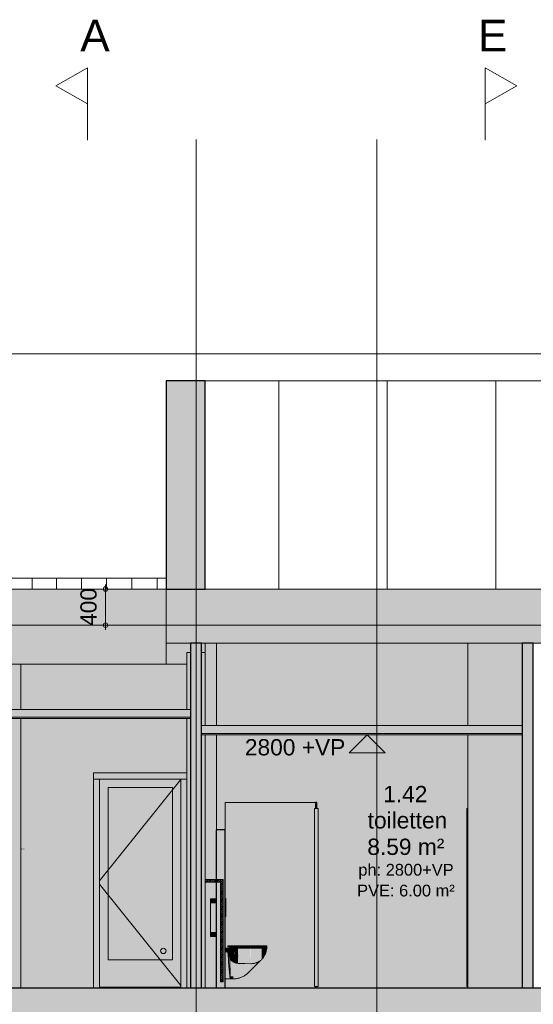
# Model space of a CAD drawing. Header units: millimetres. Extents: x -85630 to 257083, y -5697 to 14715.
# Tile 34 of 93: x 22503 to 28186, y 3810 to 14693. Entities that reach past the tile are written whole.
import ezdxf

# ---------------------------------------------------------------- set-up
doc = ezdxf.new("R2010")
doc.units = ezdxf.units.MM
for name, pattern in [('Hidden', [7.14375, 4.7625, -2.38125]), ('THO_hartlijn', [8, 5, -1, 1, -1]), ('THO_hidden', [6, 3, -3]), ('THO_stramienlijn', [20, 17, -1.5, 0, -1.5])]:
    doc.linetypes.add(name, pattern=pattern)
for name, color, linetype, lineweight in [('A-ANNO-DIMS', 7, 'Continuous', 13), ('A-ANNO-DIMS-100', 7, 'Continuous', 13), ('A-AREA-IDEN', 7, 'Continuous', 13), ('A-CLNG', 7, 'Continuous', 13), ('A-CLNG-PATT', 7, 'Continuous', 13), ('A-DETL-GENF', 7, 'Continuous', 13), ('A-DOOR', 7, 'Continuous', 13), ('A-FLOR', 7, 'Continuous', 18), ('A-FLOR-LEVL', 7, 'Continuous', 13), ('A-GENM', 7, 'Continuous', 13), ('A-ROOF', 7, 'Continuous', 13), ('A-ROOF-PATT', 7, 'Continuous', 18), ('A-WALL-PATT', 7, 'Continuous', 25), ('G-ANNO-DIMS', 7, 'Continuous', 13), ('I-WALL', 7, 'Continuous', 18), ('P-SANR-FIXT', 7, 'Continuous', 13), ('S-COLS', 7, 'Continuous', 13), ('S-GRID', 7, 'Continuous', 13)]:
    doc.layers.add(name, color=color, linetype=linetype, lineweight=lineweight)
doc.layers.add('G-ANNO-SYMB', color=7, linetype='THO_hidden', lineweight=13, true_color=0xff8040)
doc.styles.add('Arial_1', font='arial.ttf', dxfattribs={"height": 180})
doc.styles.add('Arial_2', font='arial.ttf', dxfattribs={"height": 350})
doc.styles.add('Arial_3', font='arial.ttf', dxfattribs={"height": 130})
doc.dimstyles.new('THO_18_-_transparant_-_blue', dxfattribs={"dimscale": 304.8, "dimtxt": 0.602515, "dimasz": 0.164042, "dimexe": 0.328084, "dimexo": 0.0625, "dimgap": 0.147638, "dimtad": 1, "dimlfac": 304.8, "dimrnd": 0.01, "dimdsep": 46, "dimtxsty": 'Arial_1', "dimblk1": 'DOTBLANK', "dimblk2": 'DOTBLANK', "dimsah": 1, "dimcen": 0.09, "dimdle": 0.164042, "dimazin": 0, "dimtfac": 1, "dimtdec": 4, "dimtix": 1, "dimtmove": 0, "dimatfit": 3, "dimfxl": 0.001076, "dimfxlon": 1, "dimtvp": 1, "dimtolj": 1, "dimtzin": 0, "dimarcsym": 2})
pattern_1 = [(45, (13806.535, -500), (-21.2132, 21.2132), []), (45, (13806.535, -479), (-21.2132, 21.2132), [])]

# ---------------------------------------------------------------- blocks, each defined once
blk = doc.blocks.new('FP_61-02 doorsnede BB _plotview_')
at = {"layer": 'A-WALL-PATT', "color": 252, "lineweight": 13, "true_color": 0x858482}
for p, q in [((18287, 8400), (18287, 8520)), ((18558, 8400), (18558, 8520)), ((18833, 8400), (18833, 8520)), ((19109, 8400), (19109, 8520)), ((19389, 8400), (19389, 8520)), ((19671, 8400), (19671, 8520))]:
    blk.add_line(p, q, dxfattribs=at)
blk = doc.blocks.new('NLRS_74_PF_UN_wandtoilet combinatie compleet hoog _950x2400_ 0l8atrse_gen_bcb - wandtoilet combinatie compleet hoog _950x2400_-1942810-02 doorsnede BB _plotview_')
at = {"layer": 'P-SANR-FIXT'}
h = blk.add_hatch(dxfattribs=at)
h.set_pattern_fill('FP_8', color=256, style=0, pattern_type=2)
h.set_pattern_definition(pattern_1)
h.paths.add_polyline_path([(20200, 5160), (20370, 5160), (20370, 5190), (20200, 5190)])
h = blk.add_hatch(dxfattribs=at)
h.set_pattern_fill('FP_8', color=256, style=0, pattern_type=2)
h.set_pattern_definition(pattern_1)
h.paths.add_polyline_path([(20400, 4057), (20400, 5190), (20370, 5190), (20370, 4057)])
at = {"layer": 'P-SANR-FIXT', "true_color": 0xfafafa}
for points in [[(20322, 4927), (20322, 4977), (20260, 4977), (20260, 4927), (20267, 4927)], [(20267, 4608), (20322, 4608), (20322, 4927), (20260, 4927), (20260, 4608)], [(20267, 4558), (20322, 4559), (20322, 4608), (20260, 4608), (20260, 4558)], [(20526, 4341), (20522, 4369), (20521, 4400), (20520, 4431), (20422, 4431), (20422, 4386), (20454, 4386), (20458, 4341), (20522, 4341)], [(20449, 4091), (20476, 4091), (20464, 4227), (20455, 4366), (20454, 4386), (20422, 4386), (20422, 4091)], [(20452, 4444), (20459, 4444), (20459, 4457), (20452, 4457), (20452, 4444)], [(20560, 4444), (20621, 4444), (20621, 4457), (20459, 4457), (20459, 4444), (20487, 4444)], [(20487, 4432), (20512, 4432), (20512, 4444), (20472, 4444), (20472, 4432), (20484, 4432)], [(20560, 4432), (20621, 4432), (20621, 4444), (20512, 4444), (20512, 4432)], [(20541, 4341), (20556, 4341), (20556, 4431), (20520, 4431), (20521, 4400), (20523, 4366), (20526, 4341)], [(20560, 4341), (20566, 4341), (20566, 4431), (20556, 4431), (20556, 4341)], [(20707, 4259), (20706, 4431), (20566, 4431), (20566, 4262), (20706, 4259)], [(20642, 4444), (20663, 4444), (20663, 4457), (20621, 4457), (20621, 4444), (20633, 4444)], [(20642, 4432), (20663, 4432), (20663, 4444), (20621, 4444), (20621, 4432), (20633, 4432)], [(20706, 4444), (20707, 4444), (20706, 4457), (20663, 4457), (20663, 4444)], [(20706, 4432), (20707, 4432), (20706, 4444), (20663, 4444), (20663, 4432)], [(20789, 4444), (20789, 4457), (20707, 4457), (20707, 4444), (20780, 4444)], [(20780, 4432), (20789, 4432), (20789, 4444), (20707, 4444), (20707, 4432), (20749, 4432)], [(20707, 4259), (20724, 4260), (20751, 4265), (20769, 4270), (20785, 4276), (20803, 4285), (20810, 4291), (20810, 4431), (20707, 4431), (20707, 4260)], [(20874, 4444), (20882, 4444), (20882, 4457), (20789, 4457), (20789, 4444), (20855, 4444)], [(20853, 4432), (20882, 4432), (20882, 4444), (20789, 4444), (20789, 4432), (20826, 4432)], [(20810, 4291), (20815, 4293), (20826, 4304), (20826, 4431), (20810, 4431), (20810, 4303)], [(20826, 4304), (20853, 4340), (20867, 4367), (20872, 4380), (20879, 4406), (20881, 4420), (20882, 4431), (20826, 4431), (20826, 4310)], [(20480, 4091), (20481, 4092), (20478, 4106), (20477, 4118), (20475, 4311), (20476, 4311), (20470, 4339), (20470, 4341), (20458, 4341), (20457, 4341), (20464, 4227), (20474, 4118), (20476, 4091), (20479, 4091)], [(20487, 4302), (20487, 4341), (20470, 4341), (20474, 4321), (20477, 4311), (20480, 4311), (20487, 4302)], [(20487, 4118), (20514, 4118), (20514, 4277), (20499, 4288), (20484, 4306), (20480, 4311), (20474, 4311), (20477, 4118)], [(20566, 4262), (20566, 4341), (20487, 4341), (20488, 4301), (20499, 4288), (20514, 4277), (20526, 4271), (20539, 4266), (20560, 4262)], [(20514, 4118), (20553, 4122), (20591, 4134), (20626, 4153), (20657, 4178), (20573, 4262), (20552, 4263), (20538, 4266), (20524, 4272), (20514, 4277), (20514, 4227)], [(20657, 4178), (20742, 4262), (20724, 4260), (20706, 4259), (20574, 4260), (20633, 4201)], [(20676, 4158), (20802, 4284), (20800, 4283), (20777, 4273), (20760, 4267), (20742, 4262), (20657, 4178), (20676, 4159)], [(20514, 4091), (20560, 4096), (20580, 4101), (20602, 4109), (20644, 4132), (20676, 4159), (20657, 4178), (20626, 4153), (20591, 4134), (20553, 4122), (20514, 4118), (20514, 4092)], [(20487, 4091), (20514, 4092), (20514, 4118), (20477, 4118), (20479, 4101), (20481, 4091)], [(20602, 4109), (20633, 4125), (20609, 4112)]]:
    blk.add_hatch(color=7, dxfattribs=at).paths.add_polyline_path(points)
at = {"layer": 'P-SANR-FIXT', "true_color": 0xe8e8e8}
for points in [[(20422, 4970), (20430, 4970), (20430, 4980), (20422, 4979), (20422, 4973)], [(20430, 4790), (20430, 4970), (20422, 4970), (20422, 4790)], [(20430, 4831), (20431, 4831), (20431, 4939), (20430, 4939), (20430, 4863)], [(20430, 4780), (20430, 4790), (20422, 4790), (20422, 4780)]]:
    blk.add_hatch(color=254, dxfattribs=at).paths.add_polyline_path(points)
at = {"layer": 'P-SANR-FIXT', "lineweight": 18}
for p, q in [((20370, 5190), (20200, 5190)), ((20200, 5190), (20200, 5160)), ((20200, 5160), (20370, 5160)), ((20400, 5190), (20370, 5190)), ((20370, 5190), (20370, 4057)), ((20370, 5160), (20370, 5190)), ((20400, 4057), (20400, 5190)), ((20370, 4057), (20400, 4057))]:
    blk.add_line(p, q, dxfattribs=at)
at = {"layer": 'P-SANR-FIXT'}
for p, q in [((20322, 4977), (20260, 4977)), ((20260, 4977), (20260, 4927)), ((20260, 4608), (20260, 4927)), ((20430, 4980), (20422, 4980)), ((20430, 4980), (20430, 4980)), ((20430, 4970), (20430, 4980)), ((20430, 4970), (20430, 4790)), ((20431, 4939), (20430, 4939)), ((20431, 4831), (20431, 4939)), ((20431, 4831), (20430, 4831)), ((20430, 4780), (20430, 4790)), ((20422, 4780), (20430, 4780)), ((20430, 4780), (20430, 4780)), ((20260, 4608), (20260, 4558)), ((20260, 4558), (20322, 4558)), ((20422, 4431), (20520, 4431)), ((20451, 4457), (20451, 4444)), ((20459, 4457), (20451, 4457)), ((20452, 4457), (20451, 4457)), ((20451, 4444), (20452, 4444)), ((20451, 4444), (20459, 4444)), ((20459, 4457), (20621, 4457)), ((20621, 4444), (20459, 4444)), ((20472, 4444), (20472, 4432)), ((20472, 4432), (20512, 4432)), ((20512, 4444), (20621, 4444)), ((20621, 4432), (20512, 4432)), ((20556, 4431), (20520, 4431)), ((20556, 4431), (20566, 4431)), ((20566, 4431), (20707, 4431)), ((20663, 4457), (20621, 4457)), ((20663, 4444), (20621, 4444)), ((20621, 4444), (20663, 4444)), ((20621, 4432), (20663, 4432)), ((20663, 4457), (20707, 4457)), ((20663, 4444), (20707, 4444)), ((20707, 4444), (20663, 4444)), ((20707, 4432), (20663, 4432)), ((20789, 4457), (20707, 4457)), ((20789, 4444), (20707, 4444)), ((20707, 4444), (20789, 4444)), ((20707, 4432), (20789, 4432)), ((20810, 4431), (20707, 4431)), ((20882, 4457), (20789, 4457)), ((20789, 4457), (20789, 4444)), ((20882, 4444), (20789, 4444)), ((20789, 4444), (20789, 4432)), ((20789, 4444), (20882, 4444)), ((20789, 4432), (20882, 4432)), ((20826, 4431), (20810, 4431)), ((20882, 4431), (20826, 4431)), ((20882, 4457), (20882, 4444)), ((20882, 4444), (20882, 4432)), ((20526, 4341), (20458, 4341)), ((20474, 4311), (20477, 4118)), ((20480, 4311), (20474, 4311)), ((20526, 4341), (20556, 4341)), ((20556, 4341), (20566, 4341)), ((20676, 4158), (20802, 4284)), ((20476, 4091), (20422, 4091)), ((20481, 4091), (20476, 4091)), ((20481, 4091), (20481, 4093)), ((20481, 4091), (20481, 4093)), ((20481, 4091), (20514, 4091))]:
    blk.add_line(p, q, dxfattribs=at)
at = {"layer": 'P-SANR-FIXT', "flags": 128}
for points in [[(20882, 4431), (20882, 4423), (20881, 4415), (20880, 4407), (20878, 4400), (20876, 4392), (20874, 4384), (20872, 4377), (20869, 4369), (20866, 4362), (20862, 4355), (20859, 4348), (20855, 4341), (20850, 4334), (20846, 4328), (20841, 4321), (20836, 4315), (20831, 4309), (20826, 4304)], [(20573, 4262), (20640, 4260), (20707, 4259)], [(20810, 4290), (20805, 4286), (20801, 4283)], [(20826, 4304), (20821, 4299), (20815, 4294), (20810, 4290)], [(20514, 4091), (20523, 4091), (20532, 4092), (20541, 4093), (20550, 4094), (20559, 4096), (20568, 4098), (20577, 4100), (20586, 4103), (20595, 4106), (20603, 4109), (20612, 4113), (20620, 4117), (20628, 4121), (20636, 4126), (20644, 4131), (20651, 4137), (20658, 4142), (20665, 4148), (20672, 4154), (20676, 4158)], [(20477, 4118), (20478, 4112), (20478, 4106), (20479, 4101), (20480, 4097), (20481, 4094)], [(20481, 4094), (20481, 4093), (20481, 4093)]]:
    blk.add_lwpolyline(points, dxfattribs=at)
at = {"layer": 'P-SANR-FIXT'}
for centre, major_axis, end_param in [((20490, 4431), (0, 178), 2.102546), ((20804, 4821), (0, 1717), 2.010153)]:
    blk.add_ellipse(centre, major_axis=major_axis, ratio=0.210781, start_param=1.827118, end_param=end_param, dxfattribs=at)
for points, knots in [([(20470, 4341), (20470, 4339), (20471, 4333), (20473, 4322), (20475, 4315), (20476, 4311)], [-0.4591783, -0.4591783, -0.4591783, -0.4591783, -0.4, -0.2, 0, 0, 0, 0]), ([(20514, 4277), (20518, 4275), (20526, 4271), (20543, 4264), (20557, 4262), (20566, 4262)], [0, 0, 0, 0, 0.25, 0.5, 1, 1, 1, 1]), ([(20742, 4262), (20748, 4264), (20757, 4266), (20769, 4270), (20776, 4272), (20781, 4274), (20783, 4275), (20785, 4276), (20786, 4277), (20788, 4277), (20789, 4278), (20791, 4279), (20792, 4279), (20792, 4280), (20793, 4280), (20793, 4280), (20794, 4280), (20795, 4281), (20797, 4282), (20798, 4283), (20799, 4283), (20799, 4283), (20800, 4283), (20800, 4284), (20800, 4284), (20801, 4284), (20802, 4284), (20802, 4284), (20802, 4284), (20802, 4284)], [-1, -1, -1, -1, -0.75, -0.625, -0.5, -0.4375, -0.40625, -0.375, -0.359375, -0.34375, -0.3125, -0.28125, -0.265625, -0.257812, -0.25, -0.242188, -0.234375, -0.21875, -0.1875, -0.15625, -0.140625, -0.132812, -0.125, -0.117188, -0.109375, -0.09375, -0.0625, -0.03125, 0, 0, 0, 0])]:
    blk.add_open_spline(points, degree=3, knots=knots, dxfattribs=at)
for points in [[(20480, 4311), (20481, 4309), (20483, 4306), (20486, 4303), (20487, 4302)], [(20487, 4302), (20491, 4297), (20499, 4288), (20509, 4281), (20514, 4277)], [(20566, 4262), (20567, 4262), (20569, 4262), (20572, 4262), (20573, 4262)], [(20707, 4259), (20713, 4259), (20724, 4259), (20736, 4261), (20742, 4262)]]:
    blk.add_open_spline(points, degree=3, dxfattribs=at)
blk = doc.blocks.new('NLRS_32_DO_WB_binnen deurkozijn hout_gen_tho - 930x2315 enkel met glas_ linksdraaiend-V68-02 doorsnede BB _plotview_')
at = {"layer": 'A-DOOR', "true_color": 0x7f7f7f}
blk.add_hatch(color=8, dxfattribs=at).paths.add_polyline_path([(19933, 3990), (19933, 4000), (19033, 4000), (19033, 3990), (19838, 3990)])
blk = doc.blocks.new('NLRS_32_DO_WPB_binnen deurkozijn hout_gen_tho - enkele deur met glas_ linksdraaiend-V69-02 doorsnede BB _plotview_')
at = {"layer": 'A-DOOR', "true_color": 0xfafafa}
for points in [[(18966, 6300), (20000, 6300), (20000, 6367), (18966, 6367)], [(18966, 3990), (19033, 3990), (19033, 6300), (18966, 6300), (18966, 4505)], [(19974, 3990), (20000, 3990), (20000, 6300), (19933, 6300), (19933, 3990)]]:
    blk.add_hatch(color=7, dxfattribs=at).paths.add_polyline_path(points)
at = {"layer": 'A-DOOR'}
for p, q in [((20000, 6300), (18966, 6300)), ((19033, 6300), (18966, 6300)), ((19033, 6300), (19033, 3990)), ((19933, 3990), (19933, 6300)), ((20000, 6300), (19933, 6300))]:
    blk.add_line(p, q, dxfattribs=at)
blk = doc.blocks.new('NLRS_32_DO_UN_deur_gen_tho - deur met glasvlak_ linksdraaiend-V70-02 doorsnede BB _plotview_')
at = {"layer": 'A-GENM', "true_color": 0xfafafa}
h = blk.add_hatch(color=7, dxfattribs=at)
h.paths.add_polyline_path([(19388, 4000), (19933, 4000), (19933, 6300), (19033, 6300), (19033, 4000)])
h.paths.add_polyline_path([(19388, 4300), (19128, 4300), (19128, 6205), (19838, 6205), (19838, 4300)])
at = {"layer": 'A-GENM'}
for p, q in [((19933, 6296), (19033, 5176)), ((19128, 6205), (19838, 6205)), ((19128, 4300), (19128, 6205)), ((19838, 6205), (19838, 4300)), ((19033, 5139), (19933, 4019)), ((19838, 4300), (19128, 4300)), ((19033, 4000), (19933, 4000))]:
    blk.add_line(p, q, dxfattribs=at)
blk = doc.blocks.new('NLRS_32_DO_UN_glasvlakvulling_gen_tho - enkelglas-V73-02 doorsnede BB _plotview_')
at = {"layer": 'A-GENM', "true_color": 0xd7e6e6}
blk.add_hatch(color=254, dxfattribs=at).paths.add_polyline_path([(19388, 4300), (19838, 4300), (19838, 6205), (19128, 6205), (19128, 4300)])
at = {"layer": 'A-DETL-GENF'}
blk.add_circle((19738, 4400), 30, dxfattribs=at)
blk = doc.blocks.new('NLRS_28_SCO_UN_koker_gen_bcb - K200_200_12_5-V74-02 doorsnede BB _plotview_')
at = {"layer": 'S-COLS', "linetype": 'Hidden', "true_color": 0x7186a5}
h = blk.add_hatch(color=252, dxfattribs=at)
h.paths.add_polyline_path([(20200, 3990), (20200, 6790), (20162.5, 6790), (20162.5, 3990)])
h.paths.add_polyline_path([(20000.032105, 3990), (20037.5, 3990), (20037.5, 6970), (20000.032105, 6970), (20000.032105, 4504.638709)])
h.paths.add_polyline_path([(20162.5, 6890), (20200, 6890), (20200, 7700), (20162.5, 7700)])
h.paths.add_polyline_path([(20037.5, 7070), (20037.5, 7700), (20000.032105, 7700), (20000.032105, 7070)])
at = {"layer": 'S-COLS'}
for p, q in [((20000.032105, 7700), (20000.032105, 7070)), ((20037.5, 7700), (20000.032105, 7700)), ((20200, 7700), (20162.5, 7700)), ((20000.032105, 6970), (20000.032105, 3990))]:
    blk.add_line(p, q, dxfattribs=at)
blk = doc.blocks.new('NLRS_32_DO_WB_ontwerp binnendeurkozijn hout 9p2jp60z_gen_bcb - ontwerp binnendeurkozijn hout-2331294-02 doorsnede BB _plotview_')
at = {"layer": 'A-DOOR', "true_color": 0xb99354}
blk.add_hatch(color=33, dxfattribs=at).paths.add_polyline_path([(21450, 4005), (21450, 5975), (21410, 5975), (21410, 4005)])
at = {"layer": 'A-DOOR'}
for p, q in [((21422, 5990), (21422, 5975)), ((21437, 5990), (21422, 5990)), ((21437, 5975), (21437, 5990)), ((21410, 5975), (21410, 4005)), ((21450, 5975), (21410, 5975)), ((21422, 5975), (21437, 5975)), ((21450, 4005), (21450, 5975)), ((21410, 4005), (21450, 4005)), ((21422, 4005), (21422, 3990)), ((21437, 4005), (21422, 4005)), ((21422, 3990), (21437, 3990)), ((21437, 3990), (21437, 4005))]:
    blk.add_line(p, q, dxfattribs=at)
blk = doc.blocks.new('NLRS_32_DO_WB_ontwerp binnendeurkozijn hout 9p2jp60z_gen_bcb - ontwerp binnendeurkozijn hout-V80-02 doorsnede BB _plotview_')
at = {"layer": 'A-DOOR', "true_color": 0xb99354}
blk.add_hatch(color=33, dxfattribs=at).paths.add_polyline_path([(23107.5, 4005), (23107.5, 5975), (23097.25, 5975), (23097.25, 4005)])
at = {"layer": 'A-DOOR'}
for p, q in [((23097.25, 5975), (23097.25, 4005)), ((23107.5, 5975), (23097.25, 5975)), ((23107.5, 4005), (23097.25, 4005))]:
    blk.add_line(p, q, dxfattribs=at)
blk = doc.blocks.new('NLRS_65_PF_FB_brandslanghaspel_saval - brandslanghaspel_saval_deco-d32_slang 30m-3_4_-V81-02 doorsnede BB _plotview_')
at = {"layer": 'P-SANR-FIXT'}
for p, q in [((18173, 5527), (18173, 5526)), ((18193, 5527), (18193, 5526))]:
    blk.add_line(p, q, dxfattribs=at)
blk = doc.blocks.new('NLRS_33_GM_WPB_vloeropening schacht rechthoek_gen_tho - 125x125-2338430-02 doorsnede BB _plotview_')
at = {"layer": 'A-GENM', "true_color": 0xc8fac8}
h = blk.add_hatch(color=254, dxfattribs=at)
h.paths.add_polyline_path([(20267, 0), (20325, 0), (20325, 2980), (20200, 2980), (20200, 0)])
h.paths.add_polyline_path([(20325, 3080), (20325, 3580), (20200, 3580), (20200, 3080)])
h.paths.add_polyline_path([(20322, 3990), (20322, 4558), (20260, 4558), (20260, 4977), (20322, 4977), (20322, 5160), (20200, 5160), (20200, 3990), (20267, 3990)])
h.paths.add_polyline_path([(20322, 5190), (20322, 5740), (20325, 5740), (20325, 6790), (20200, 6790), (20200, 5190)])
h.paths.add_polyline_path([(20325, 6890), (20325, 7800), (20200, 7800), (20200, 6890)])
at = {"layer": 'A-GENM'}
for p, q in [((20200, 7800), (20200, 6890)), ((20325, 6890), (20325, 7800)), ((20200, 6790), (20200, 5190)), ((20325, 5740), (20325, 6790)), ((20200, 5160), (20200, 3990)), ((20200, 3580), (20200, 3080)), ((20325, 3080), (20325, 3580)), ((20200, 2980), (20200, 0)), ((20325, 0), (20325, 2980))]:
    blk.add_line(p, q, dxfattribs=at)
blk = doc.blocks.new('Section - Horizontaal links-23535-02 doorsnede BB _plotview_')
at = {"layer": 'G-ANNO-SYMB', "color": 7, "linetype": 'Continuous'}
for p, q in [((18550, 13961), (18900, 14161)), ((18900, 14161), (18900, 13761)), ((18900, 13761), (18550, 13961))]:
    blk.add_line(p, q, dxfattribs=at)
at = {"layer": 'G-ANNO-SYMB', "color": 7, "linetype": 'Continuous', "lineweight": 18}
blk.add_line((18900, 14161), (18900, 13361), dxfattribs=at)
blk = doc.blocks.new('Spot Elevations - arrow below 13mm-1358115-02 doorsnede BB _plotview_')
at = {"layer": 'G-ANNO-DIMS'}
for p, q in [((34426, 2780), (34626, 2980)), ((34426, 2980), (34826, 2980)), ((34626, 2980), (34826, 2780)), ((34826, 2780), (34426, 2780))]:
    blk.add_line(p, q, dxfattribs=at)
blk = doc.blocks.new('DIMBLOCK41-02 doorsnede BB _plotview_')
at = {"layer": 'A-ANNO-DIMS-100', "color": 5, "true_color": 0x0000ff}
for p, q in [((23452, 8400), (23352, 8400)), ((23452, 8450), (23452, 7950)), ((23452, 8400), (23552, 8400)), ((23452, 8000), (23352, 8000)), ((23452, 8000), (23552, 8000))]:
    blk.add_line(p, q, dxfattribs=at)
for centre in [(23452, 8400), (23452, 8000)]:
    blk.add_circle(centre, 25, dxfattribs=at)
at = {"layer": 'A-ANNO-DIMS-100', "color": 0, "insert": (23174, 7992), "char_height": 180, "width": 498.39, "attachment_point": 1, "rotation": 90, "line_spacing_factor": 0.941778, "style": 'Arial_1'}
blk.add_mtext('400', dxfattribs=at)
blk = doc.blocks.new('_DotBlank')
at = {"color": 0, "linetype": 'ByBlock', "lineweight": -2}
blk.add_line((-0.5, 0), (-1, 0), dxfattribs=at)
blk.add_circle((0, 0), 0.5, dxfattribs=at)

msp = doc.modelspace()

# ---------------------------------------------------------------- hatches: boundary and pattern name
at = {"layer": 'A-CLNG', "true_color": 0xebebeb}
h = msp.add_hatch(color=7, dxfattribs=at)
h.paths.add_polyline_path([(23155.921809, 6970), (24391.4030973, 6970), (24391.4030973, 6985), (20220.7724018, 6985), (20220.7724018, 6970), (22569.9285197, 6970)])
h.paths.add_polyline_path([(34391.4030973, 6970), (34391.4030973, 6985), (32516.4030973, 6985), (32516.4030973, 6970), (34289.7943053, 6970)])
msp.add_hatch(color=7, dxfattribs=at).paths.add_polyline_path([(28061.4030973, 6790), (28061.4030973, 6805), (24516.4030973, 6805), (24516.4030973, 6790), (27843.8681232, 6790)])
at = {"layer": 'A-CLNG-PATT', "true_color": 0xc8ffff}
h = msp.add_hatch(color=7, dxfattribs=at)
h.paths.add_polyline_path([(20220.7724018, 6985), (24391.4030973, 6985), (24391.4030973, 7070), (20220.7724018, 7070)])
h.paths.add_polyline_path([(34391.4030973, 6985), (34391.4030973, 7070), (32516.4030973, 7070), (32516.4030973, 6985), (34289.7943053, 6985)])
msp.add_hatch(color=7, dxfattribs=at).paths.add_polyline_path([(28061.4030973, 6805), (28061.4030973, 6890), (24516.4030973, 6890), (24516.4030973, 6805), (27843.8681232, 6805)])
at = {"layer": 'A-FLOR', "true_color": 0x7f7f7f}
msp.add_hatch(color=8, dxfattribs=at).paths.add_polyline_path([(30187.8412804, 3580), (43903.9029072, 3580), (43903.9029072, 3990), (13003.9029072, 3990), (13003.9029072, 3580), (29601.8479911, 3580)])
at = {"layer": 'A-ROOF', "true_color": 0xafafaf}
h = msp.add_hatch(color=253, dxfattribs=at)
h.paths.add_polyline_path([(24353.9352024, 7570), (24353.9352024, 7700), (24391.4030366, 7700), (24391.4030366, 7800), (24123.9030973, 7800), (24123.9030973, 7570), (24327.9083876, 7570)])
h.paths.add_polyline_path([(32783.9030973, 7570), (32783.9030973, 7800), (32516.4030973, 7800), (32516.4030973, 7700), (32553.9239772, 7700), (32553.9239772, 7570)])
at = {"layer": 'A-ROOF-PATT', "lineweight": 13, "true_color": 0xafafaf}
h = msp.add_hatch(color=253, dxfattribs=at)
h.paths.add_polyline_path([(24123.9030973, 7570), (24123.9030973, 8400), (15073.9029072, 8400), (15073.9029072, 7570), (23155.921809, 7570)])
h.paths.add_polyline_path([(41321.7137767, 7570), (41833.8757018, 7570), (41833.8757018, 8400), (32783.9030973, 8400), (32783.9030973, 7570), (40735.7204874, 7570)])
msp.add_hatch(color=253, dxfattribs=at).paths.add_polyline_path([(32531.8144375, 7800), (32783.9030973, 7800), (32783.9030973, 8400), (24123.9030973, 8400), (24123.9030973, 7800), (31945.8211482, 7800)])
at = {"layer": 'A-WALL-PATT', "lineweight": 18, "true_color": 0x808080}
msp.add_hatch(color=8, dxfattribs=at).paths.add_polyline_path([(24327.9083876, 8400), (24553.9030973, 8400), (24553.9030973, 10700), (24123.9030973, 10700), (24123.9030973, 8400)])
at = {"layer": 'A-WALL-PATT', "lineweight": 13, "true_color": 0x808080}
h = msp.add_hatch(dxfattribs=at)
h.set_pattern_fill('FP_7', color=8, style=0, pattern_type=2)
h.set_pattern_definition([(90, (32568.9, 8000), (-1200, 7e-14), [])])
h.paths.add_polyline_path([(28429.8614125, 8400), (32353.9030973, 8400), (32353.9030973, 10700), (24553.9030973, 10700), (24553.9030973, 8400), (28136.8647679, 8400)])
at = {"layer": 'A-WALL-PATT', "lineweight": 18, "true_color": 0xafafaf}
for points in [[(24516.4030973, 3990), (24516.4030973, 7800), (24391.4030973, 7800), (24391.4030973, 3990)], [(28136.8647679, 3990), (28186.4030973, 3990), (28186.4030973, 7800), (28061.4030973, 7800), (28061.4030973, 3990)], [(25776.3918722, 5990), (25791.3918722, 5990), (25791.3918722, 6040), (25776.3918722, 6040)], [(24776.3918722, 3990), (24776.3918722, 5740), (24676.3918722, 5740), (24676.3918722, 3990), (24767.4033545, 3990)]]:
    msp.add_hatch(color=253, dxfattribs=at).paths.add_polyline_path(points)
at = {"layer": 'A-WALL-PATT', "true_color": 0xf0f0f0}
h = msp.add_hatch(color=7, dxfattribs=at)
h.paths.add_polyline_path([(24678.9030973, 0), (25403.9030366, 0), (25403.9030366, 900), (25753.9030366, 900), (25753.9030366, 2980), (24678.9030973, 2980), (24678.9030973, 68.4508577)])
h.paths.add_polyline_path([(32191.4031581, 0), (32191.4031581, 2980), (31153.9030973, 2980), (31153.9030973, 0), (31945.8211482, 0)])
h.paths.add_polyline_path([(30428.9030973, 0), (30428.9030973, 2100), (31028.9030973, 2100), (31028.9030973, 2980), (28803.9030973, 2980), (28803.9030973, 2100), (29178.9030973, 2100), (29178.9030973, 0), (30187.8412804, 0)])
h.paths.add_polyline_path([(32316.4031581, 0), (32353.9031581, 0), (32353.9031581, 2980), (32316.4031581, 2980), (32316.4031581, 68.4508577)])
h.paths.add_polyline_path([(25878.9030366, 2799.9986386), (28353.9031581, 2800), (28353.9031581, 3580), (25878.9030973, 3580), (25878.9030973, 3395.5917462)])
h.paths.add_polyline_path([(29601.8479911, 3080), (31028.9030973, 3080), (31028.9030973, 3580), (28803.9030973, 3580), (28803.9030973, 3080), (29015.8547018, 3080)])
h.paths.add_polyline_path([(24678.9030973, 3080), (25753.9030366, 3080), (25753.9030366, 3580), (24678.9030973, 3580), (24678.9030973, 3395.5917462)])
h.paths.add_polyline_path([(32316.4031581, 3080), (32353.9031581, 3080), (32353.9031581, 3580), (32316.4031581, 3580), (32316.4031581, 3395.5917462)])
h.paths.add_polyline_path([(31359.8278589, 3080), (32191.4031581, 3080), (32191.4031581, 3580), (31153.9030973, 3580), (31153.9030973, 3080)])
h.paths.add_polyline_path([(29419.1531581, 3990), (31078.9143832, 3990), (31078.9143832, 4005), (31066.4143832, 4005), (31066.4143832, 5975), (31078.9143832, 5975), (31078.9143832, 6040), (32093.9143832, 6040), (32093.9143832, 5740), (32191.4031581, 5740), (32191.4031581, 6790), (29391.6531581, 6790), (29391.6531581, 6040), (29406.6531581, 6040), (29406.6531581, 5975), (29419.1531581, 5975), (29419.1531581, 4005), (29406.6531581, 4005), (29406.6531581, 3990)])
h.paths.add_polyline_path([(32353.9239772, 3990), (32353.9239772, 6790), (32316.4031581, 6790), (32316.4031581, 3990)])
h.paths.add_polyline_path([(27451.1530973, 3990), (27461.4030973, 3990), (27461.4030973, 4005), (27451.1530973, 4005), (27451.1530973, 5975), (27461.4030973, 5975), (27461.4030973, 6790), (24678.9030973, 6790), (24678.9030973, 5740), (24776.3918722, 5740), (24776.3918722, 6040), (25791.3918722, 6040), (25791.3918722, 5975), (25803.8918722, 5975), (25803.8918722, 4005), (25791.3918722, 4005), (25791.3918722, 3990), (27257.874834, 3990)])
h.paths.add_polyline_path([(27461.4030973, 6890), (27461.4030973, 7800), (24678.9030973, 7800), (24678.9030973, 6890), (26671.8815447, 6890)])
h.paths.add_polyline_path([(31945.8211482, 6890), (32191.4031581, 6890), (32191.4031581, 7800), (29391.6531581, 7800), (29391.6531581, 6890), (31795.2280973, 6890)])
h.paths.add_polyline_path([(32353.9239772, 6890), (32353.9239772, 7700), (32391.4030973, 7700), (32391.4030973, 7800), (32316.4031581, 7800), (32316.4031581, 6890)])
h.paths.add_polyline_path([(24516.4030973, 7700), (24553.9030973, 7700), (24553.9030973, 7800), (24516.4030973, 7800)])
at = {"layer": 'A-WALL-PATT', "lineweight": 18, "true_color": 0xf0f0f0}
h = msp.add_hatch(color=7, dxfattribs=at)
h.paths.add_polyline_path([(27461.4030973, 3990), (28061.4030973, 3990), (28061.4030973, 6790), (27461.4030973, 6790), (27461.4030973, 4504.6387091)])
h.paths.add_polyline_path([(29391.6531581, 3990), (29391.6531581, 6790), (28846.4030973, 6790), (28846.4030973, 3990), (29308.8513464, 3990)])
h.paths.add_polyline_path([(28846.4030973, 6890), (29391.6531581, 6890), (29391.6531581, 7800), (28846.4030973, 7800), (28846.4030973, 7277.2561162)])
h.paths.add_polyline_path([(28061.4030973, 6890), (28061.4030973, 7800), (27461.4030973, 7800), (27461.4030973, 6890), (27843.8681232, 6890)])
at = {"layer": 'A-WALL-PATT', "true_color": 0xf0f0f0}
h = msp.add_hatch(color=7, dxfattribs=at)
h.paths.add_polyline_path([(22423.4301974, 3990), (22516.4030973, 3990), (22516.4030973, 6970), (22391.4030973, 6970), (22391.4030973, 3990)])
h.paths.add_polyline_path([(22516.4030973, 7070), (22516.4030973, 7570), (22391.4030973, 7570), (22391.4030973, 7070)])
h = msp.add_hatch(color=7, dxfattribs=at)
h.paths.add_polyline_path([(22516.4030973, 3990), (23319.9143225, 3990), (23319.9143225, 6367), (24353.9143225, 6367), (24353.9143225, 6970), (22516.4030973, 6970), (22516.4030973, 4227.3769684)])
h.paths.add_polyline_path([(22516.4030973, 7070), (24353.9352024, 7070), (24353.9143225, 7570), (22516.4030973, 7570), (22516.4030973, 7277.2561162)])
at = {"layer": 'A-WALL-PATT', "lineweight": 18, "true_color": 0xf0f0f0}
h = msp.add_hatch(color=7, dxfattribs=at)
h.paths.add_polyline_path([(24776.3918722, 3990), (25776.3918722, 3990), (25776.3918722, 4005), (25763.8918722, 4005), (25763.8918722, 5975), (25776.3918722, 5975), (25776.3918722, 6040), (24776.3918722, 6040), (24776.3918722, 4979.6592583), (24783.7170193, 4978.660254), (24783.7170193, 4939), (24784.9344594, 4939), (24784.9344594, 4831), (24783.7170193, 4831), (24783.7170193, 4780.3407417), (24776.3918722, 4780.3407417), (24776.3918722, 4431), (25236.3918722, 4431), (25231.3259636, 4397.3668012), (25224.6067761, 4374.5840166), (25210.8627894, 4346.5909627), (25199.0794014, 4328.1098348), (25178.2958921, 4302.5056489), (25168.2567904, 4293.2458032), (25164.1222541, 4291.178111), (25144.7741689, 4272.884985), (25024.681435, 4153.7916421), (24995.4012182, 4129.7619892), (24963.3229379, 4112.331081), (24953.5936726, 4107.8219045), (24919.6163439, 4097.3536267), (24907.1482263, 4094.8931841), (24867.6200646, 4091), (24776.3918722, 4091), (24776.3918722, 4088.746098)])
h.paths.add_polyline_path([(24835.3743261, 4091), (24834.6511534, 4094.5939583), (24835.2446948, 4091.4882996)])
h.paths.add_polyline_path([(24907.0497326, 4432), (24826.3899191, 4432), (24826.3899191, 4444.4980469), (24805.6431594, 4444.4980469), (24806.395715, 4457), (25236.387966, 4457), (25236.387966, 4432), (24907.5103716, 4432)])

# ---------------------------------------------------------------- linework, layer by layer
at = {"layer": 'A-CLNG'}
for p, q in [((24391.4030973, 7070), (20220.7724018, 7070)), ((24391.4030973, 6985), (20220.7724018, 6985)), ((20220.7724018, 6970), (24391.4030973, 6970)), ((28061.4030973, 6890), (24516.4030973, 6890)), ((28061.4030973, 6805), (24516.4030973, 6805)), ((24516.4030973, 6790), (28061.4030973, 6790))]:
    msp.add_line(p, q, dxfattribs=at)
at = {"layer": 'A-FLOR', "lineweight": 25}
msp.add_line((39553.9030973, 3990), (13003.9029072, 3990), dxfattribs=at)
at = {"layer": 'A-FLOR-LEVL', "color": 5, "linetype": 'THO_stramienlijn', "true_color": 0x0000ff}
for p, q in [((9295.8938944, 11000), (46594.6842599, 11000)), ((9295.8938944, 8000), (46594.6842599, 8000)), ((10565.8938944, 3990), (46594.6842599, 3990))]:
    msp.add_line(p, q, dxfattribs=at)
at = {"layer": 'A-ROOF', "lineweight": 18}
for p, q in [((41833.8757018, 8400), (15073.9029072, 8400)), ((24123.9030973, 8400), (24123.9030973, 7570)), ((24123.9030973, 7800), (32783.9030973, 7800)), ((15073.9029072, 7570), (24123.9030973, 7570))]:
    msp.add_line(p, q, dxfattribs=at)
at = {"layer": 'A-ROOF'}
msp.add_line((24353.9352024, 7570), (24123.9030973, 7570), dxfattribs=at)
at = {"layer": 'G-ANNO-SYMB', "color": 16, "linetype": 'THO_hartlijn', "lineweight": 18, "true_color": 0x800000}
for p, q in [((23253.9030973, 14161.4856616), (23253.9030973, 13690.3732955)), ((27653.9030973, 14161.4856616), (27653.9030973, 13463.703494))]:
    msp.add_line(p, q, dxfattribs=at)
at = {"layer": 'I-WALL', "lineweight": 25}
for p, q in [((24123.9030973, 10700), (24123.9030973, 8400)), ((24553.9030973, 10700), (24123.9030973, 10700)), ((24553.9030973, 8400), (24553.9030973, 10700)), ((24123.9030973, 8400), (24553.9030973, 8400)), ((24516.4030973, 7800), (24391.4030973, 7800)), ((24391.4030973, 7800), (24391.4030973, 3990)), ((24516.4030973, 3990), (24516.4030973, 7800)), ((28061.4030973, 7800), (28061.4030973, 3990)), ((28186.4030973, 7800), (28061.4030973, 7800)), ((28186.4030973, 3990), (28186.4030973, 7800)), ((25776.3918722, 6040), (25776.3918722, 5990)), ((25791.3918722, 6040), (25776.3918722, 6040)), ((25776.3918722, 5990), (25791.3918722, 5990)), ((25791.3918722, 5990), (25791.3918722, 6040)), ((24676.3918722, 5740), (24676.3918722, 3990)), ((24776.3918722, 5740), (24676.3918722, 5740)), ((24776.3918722, 3990), (24776.3918722, 5740))]:
    msp.add_line(p, q, dxfattribs=at)
at = {"layer": 'I-WALL'}
for p, q in [((32353.9030973, 10700), (24553.9030973, 10700)), ((15073.9065096, 8520), (24123.4775985, 8520)), ((27461.4030973, 7800), (27461.4030973, 6890)), ((22516.4030973, 7570), (22516.4030973, 7070)), ((22516.4030973, 6970), (22516.4030973, 3990)), ((27461.4030973, 6790), (27461.4030973, 3990)), ((23319.9143225, 3990), (23319.9143225, 6367)), ((23319.9143225, 6367), (24353.9143225, 6367)), ((25776.3918722, 6040), (24776.3918722, 6040)), ((24776.3918722, 6040), (24776.3918722, 5740))]:
    msp.add_line(p, q, dxfattribs=at)
at = {"layer": 'S-GRID', "color": 5, "linetype": 'THO_stramienlijn', "true_color": 0x0000ff}
for p, q in [((24453.9030973, -4350), (24453.9030973, 13370)), ((26453.9030973, -4350), (26453.9030973, 13370))]:
    msp.add_line(p, q, dxfattribs=at)

# ---------------------------------------------------------------- block references
at = {"layer": 'A-DETL-GENF'}
msp.add_blockref('NLRS_32_DO_UN_glasvlakvulling_gen_tho - enkelglas-V73-02 doorsnede BB _plotview_', (4353.9030973, 0), dxfattribs=at)
at = {"layer": 'A-DOOR'}
for name in ['NLRS_32_DO_WPB_binnen deurkozijn hout_gen_tho - enkele deur met glas_ linksdraaiend-V69-02 doorsnede BB _plotview_', 'NLRS_32_DO_WB_ontwerp binnendeurkozijn hout 9p2jp60z_gen_bcb - ontwerp binnendeurkozijn hout-2331294-02 doorsnede BB _plotview_', 'NLRS_32_DO_WB_ontwerp binnendeurkozijn hout 9p2jp60z_gen_bcb - ontwerp binnendeurkozijn hout-V80-02 doorsnede BB _plotview_']:
    msp.add_blockref(name, (4353.9030973, 0), dxfattribs=at)
at = {"layer": 'A-DOOR', "color": 8, "true_color": 0x7f7f7f}
msp.add_blockref('NLRS_32_DO_WB_binnen deurkozijn hout_gen_tho - 930x2315 enkel met glas_ linksdraaiend-V68-02 doorsnede BB _plotview_', (4353.9030973, 0), dxfattribs=at)
at = {"layer": 'A-GENM'}
for name in ['NLRS_33_GM_WPB_vloeropening schacht rechthoek_gen_tho - 125x125-2338430-02 doorsnede BB _plotview_', 'NLRS_32_DO_UN_deur_gen_tho - deur met glasvlak_ linksdraaiend-V70-02 doorsnede BB _plotview_']:
    msp.add_blockref(name, (4353.9030973, 0), dxfattribs=at)
at = {"layer": 'G-ANNO-DIMS'}
msp.add_blockref('Spot Elevations - arrow below 13mm-1358115-02 doorsnede BB _plotview_', (-8277.8583802, 3810), dxfattribs=at)
at = {"layer": 'G-ANNO-SYMB', "color": 7, "linetype": 'Continuous'}
msp.add_blockref('Section - Horizontaal links-23535-02 doorsnede BB _plotview_', (4353.9030973, 0), dxfattribs=at)
at = {"layer": 'G-ANNO-SYMB', "color": 7, "linetype": 'Continuous', "extrusion": (0, 0, -1)}
msp.add_blockref('Section - Horizontaal links-23535-02 doorsnede BB _plotview_', (-46553.9030973, 0), dxfattribs=at)
at = {"layer": 'I-WALL'}
msp.add_blockref('FP_61-02 doorsnede BB _plotview_', (4353.9030973, 0), dxfattribs=at)
at = {"layer": 'P-SANR-FIXT'}
for name in ['NLRS_65_PF_FB_brandslanghaspel_saval - brandslanghaspel_saval_deco-d32_slang 30m-3_4_-V81-02 doorsnede BB _plotview_', 'NLRS_74_PF_UN_wandtoilet combinatie compleet hoog _950x2400_ 0l8atrse_gen_bcb - wandtoilet combinatie compleet hoog _950x2400_-1942810-02 doorsnede BB _plotview_']:
    msp.add_blockref(name, (4353.9030973, 0), dxfattribs=at)
at = {"layer": 'S-COLS', "linetype": 'Hidden'}
msp.add_blockref('NLRS_28_SCO_UN_koker_gen_bcb - K200_200_12_5-V74-02 doorsnede BB _plotview_', (4353.9030973, 0), dxfattribs=at)

# ---------------------------------------------------------------- texts
at = {"layer": 'A-AREA-IDEN', "attachment_point": 1}
for s, insert, char_height, width, style in [('1.42', (26524.4055984, 6223.7301988), 180, 585.231875, 'Arial_1'), ('toiletten', (26353.4869911, 5933.612268), 180, 1010.12625, 'Arial_1'), ('8.59 m²', (26349.4055984, 5640.8599015), 180, 1010.12625, 'Arial_1'), ('ph: 2800+VP', (26249.9055984, 5362.2118023), 130, 1250.6325, 'Arial_3'), ('PVE: 6.00 m²', (26236.9055984, 5132.2118023), 130, 1282.7, 'Arial_3')]:
    msp.add_mtext(s, dxfattribs=dict(at, insert=insert, char_height=char_height, width=width, style=style))
at = {"layer": 'G-ANNO-DIMS', "insert": (24994.6401132, 6741.1479684), "char_height": 180, "width": 1328.794312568, "attachment_point": 1, "line_spacing_factor": 0.941778, "style": 'Arial_1'}
msp.add_mtext('2800 +VP', dxfattribs=at)
at = {"layer": 'G-ANNO-SYMB', "color": 7, "linetype": 'Continuous', "char_height": 350, "width": 400.84375, "attachment_point": 1, "style": 'Arial_2'}
for s, insert in [('A', (23173.1011931, 14692.8219049)), ('E', (27573.1011931, 14692.8219049))]:
    msp.add_mtext(s, dxfattribs=dict(at, insert=insert))

# ---------------------------------------------------------------- dimensions: what is measured, and where the dimension line sits
at = {"layer": 'A-ANNO-DIMS', "color": 5, "true_color": 0x0000ff}
dim = msp.add_linear_dim(base=(23452.3573465, 8000), p1=(23552.3573465, 8400), p2=(23552.3573465, 8000), angle=90, dimstyle='THO_18_-_transparant_-_blue', override={"dimpost": '<>', "dimfxl": 400}, dxfattribs=at)
dim.commit()
dim.dimension.update_dxf_attribs({"geometry": 'DIMBLOCK41-02 doorsnede BB _plotview_', "text_midpoint": (23315.4542082, 8200)})

doc.saveas('drawing.dxf')
